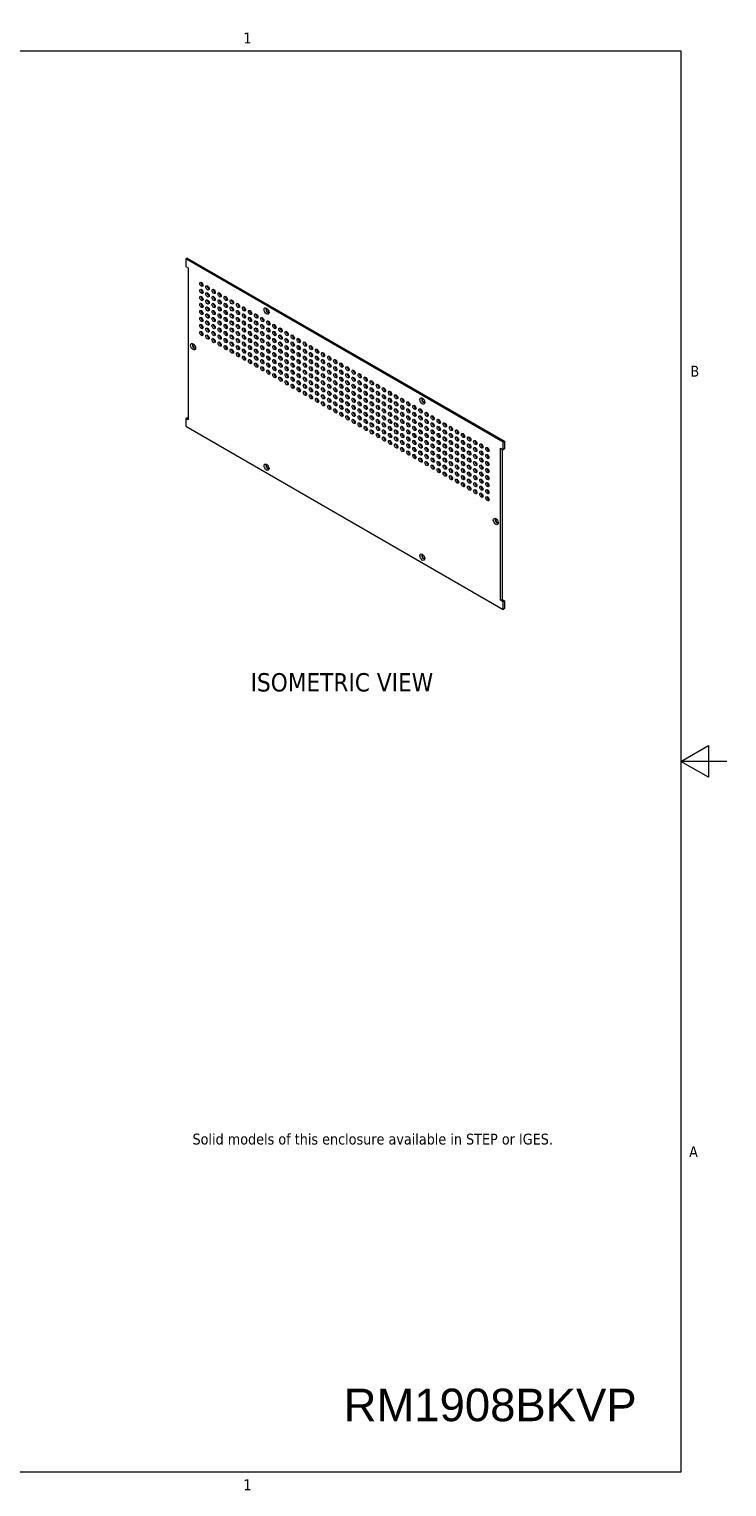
# Model space of a CAD drawing. Header units: millimetres. Extents: x 11 to 920, y 11 to 709.
# Tile 2 of 2: x 599 to 920, y 25 to 697. Entities that reach past the tile are written whole.
import ezdxf

# ---------------------------------------------------------------- set-up
doc = ezdxf.new("R2010")
doc.units = ezdxf.units.MM
doc.header["$LTSCALE"] = 3.333333
for name, color, linetype, lineweight in [('Sketch Geometry (ANSI)', 7, 'Continuous', 9), ('Symbol (ANSI)', 7, 'Continuous', 9), ('Visible (ANSI)', 7, 'Continuous', 18)]:
    doc.layers.add(name, color=color, linetype=linetype, lineweight=lineweight)
doc.styles.add('Label Text (ANSI)', font='tahoma.ttf')
doc.styles.add('Note Text (ANSI)', font='tahoma.ttf')

# ---------------------------------------------------------------- blocks, each defined once
blk = doc.blocks.new('Borders Default Border')
at = {"layer": 'Sketch Geometry (ANSI)', "flags": 128}
for points in [[(9.65, 9.65), (9.65, 206.25), (269.75, 206.25), (269.75, 9.65), (9.65, 9.65)], [(276.1, 107.95), (269.75, 107.95), (273.56, 110.15), (273.56, 105.75), (269.75, 107.95)]]:
    blk.add_lwpolyline(points, dxfattribs=at)
at = {"layer": 'Sketch Geometry (ANSI)', "char_height": 1.5, "attachment_point": 7, "style": 'Note Text (ANSI)'}
for s, insert in [('1', (209.21, 207.26)), ('B', (271.06, 161.17)), ('A', (270.88, 53.22)), ('1', (209.21, 7.14))]:
    blk.add_mtext(s, dxfattribs=dict(at, insert=insert))

msp = doc.modelspace()

# ---------------------------------------------------------------- linework, layer by layer
at = {"layer": 'Visible (ANSI)'}
for p, q in [((671.477, 591.917), (670.841, 591.55)), ((817.141, 507.083), (670.841, 591.55)), ((670.841, 591.55), (670.841, 588.019)), ((671.477, 591.917), (817.778, 507.451)), ((670.841, 588.019), (671.963, 587.371)), ((671.963, 587.371), (671.963, 517.274)), ((671.477, 518.29), (670.841, 517.922)), ((670.841, 517.922), (670.841, 514.391)), ((671.963, 517.274), (670.841, 517.922)), ((671.477, 518.29), (671.963, 518.009)), ((670.841, 514.391), (817.141, 429.925)), ((816.019, 434.104), (816.019, 504.2)), ((816.019, 504.2), (817.141, 503.552)), ((817.778, 507.451), (817.141, 507.083)), ((817.141, 503.552), (817.141, 507.083)), ((817.778, 507.451), (817.778, 503.92)), ((816.655, 503.833), (816.655, 434.471)), ((817.778, 503.92), (817.141, 503.552)), ((816.655, 434.471), (816.019, 434.104)), ((817.141, 433.456), (816.019, 434.104)), ((816.655, 434.471), (817.778, 433.823)), ((817.778, 433.823), (817.141, 433.456)), ((817.141, 429.925), (817.141, 433.456)), ((817.778, 430.292), (817.141, 429.925)), ((817.778, 433.823), (817.778, 430.292))]:
    msp.add_line(p, q, dxfattribs=at)
for centre, major_axis in [((678.042, 579.771), (-0.54, 0.935)), ((680.849, 578.15), (-0.54, 0.935)), ((678.042, 576.53), (-0.54, 0.935)), ((678.042, 573.29), (-0.54, 0.935)), ((680.849, 574.91), (-0.54, 0.935)), ((680.849, 571.67), (-0.54, 0.935)), ((683.655, 576.53), (-0.54, 0.935)), ((683.655, 573.29), (-0.54, 0.935)), ((686.461, 574.91), (-0.54, 0.935)), ((686.461, 571.67), (-0.54, 0.935)), ((689.268, 573.29), (-0.54, 0.935)), ((692.074, 571.67), (-0.54, 0.935)), ((678.042, 570.049), (-0.54, 0.935)), ((678.042, 566.809), (-0.54, 0.935)), ((678.042, 563.568), (-0.54, 0.935)), ((680.849, 568.429), (-0.54, 0.935)), ((680.849, 565.189), (-0.54, 0.935)), ((683.655, 570.049), (-0.54, 0.935)), ((683.655, 566.809), (-0.54, 0.935)), ((683.655, 563.568), (-0.54, 0.935)), ((686.461, 568.429), (-0.54, 0.935)), ((686.461, 565.189), (-0.54, 0.935)), ((689.268, 570.049), (-0.54, 0.935)), ((689.268, 566.809), (-0.54, 0.935)), ((689.268, 563.568), (-0.54, 0.935)), ((692.074, 568.429), (-0.54, 0.935)), ((692.074, 565.189), (-0.54, 0.935)), ((694.88, 570.049), (-0.54, 0.935)), ((694.88, 566.809), (-0.54, 0.935)), ((694.88, 563.568), (-0.54, 0.935)), ((697.687, 568.429), (-0.54, 0.935)), ((697.687, 565.189), (-0.54, 0.935)), ((700.493, 566.809), (-0.54, 0.935)), ((700.493, 563.568), (-0.54, 0.935)), ((703.299, 565.189), (-0.54, 0.935)), ((706.106, 563.568), (-0.54, 0.935)), ((708.07, 567.484), (-0.812, 1.407)), ((678.042, 560.328), (-0.54, 0.935)), ((678.042, 557.087), (-0.54, 0.935)), ((680.849, 561.948), (-0.54, 0.935)), ((680.849, 558.708), (-0.54, 0.935)), ((683.655, 560.328), (-0.54, 0.935)), ((683.655, 557.087), (-0.54, 0.935)), ((686.461, 561.948), (-0.54, 0.935)), ((686.461, 558.708), (-0.54, 0.935)), ((689.268, 560.328), (-0.54, 0.935)), ((689.268, 557.087), (-0.54, 0.935)), ((692.074, 561.948), (-0.54, 0.935)), ((692.074, 558.708), (-0.54, 0.935)), ((694.88, 560.328), (-0.54, 0.935)), ((694.88, 557.087), (-0.54, 0.935)), ((697.687, 561.948), (-0.54, 0.935)), ((697.687, 558.708), (-0.54, 0.935)), ((700.493, 560.328), (-0.54, 0.935)), ((700.493, 557.087), (-0.54, 0.935)), ((703.299, 561.948), (-0.54, 0.935)), ((703.299, 558.708), (-0.54, 0.935)), ((706.106, 560.328), (-0.54, 0.935)), ((706.106, 557.087), (-0.54, 0.935)), ((708.912, 561.948), (-0.54, 0.935)), ((708.912, 558.708), (-0.54, 0.935)), ((711.718, 560.328), (-0.54, 0.935)), ((711.718, 557.087), (-0.54, 0.935)), ((714.525, 558.708), (-0.54, 0.935)), ((717.331, 557.087), (-0.54, 0.935)), ((674.191, 551.037), (-0.812, 1.407)), ((680.849, 555.467), (-0.54, 0.935)), ((683.655, 553.847), (-0.54, 0.935)), ((686.461, 555.467), (-0.54, 0.935)), ((686.461, 552.227), (-0.54, 0.935)), ((689.268, 553.847), (-0.54, 0.935)), ((689.268, 550.606), (-0.54, 0.935)), ((692.074, 555.467), (-0.54, 0.935)), ((692.074, 552.227), (-0.54, 0.935)), ((694.88, 553.847), (-0.54, 0.935)), ((694.88, 550.606), (-0.54, 0.935)), ((697.687, 555.467), (-0.54, 0.935)), ((697.687, 552.227), (-0.54, 0.935)), ((700.493, 553.847), (-0.54, 0.935)), ((700.493, 550.606), (-0.54, 0.935)), ((703.299, 555.467), (-0.54, 0.935)), ((703.299, 552.227), (-0.54, 0.935)), ((706.106, 553.847), (-0.54, 0.935)), ((706.106, 550.606), (-0.54, 0.935)), ((708.912, 555.467), (-0.54, 0.935)), ((708.912, 552.227), (-0.54, 0.935)), ((711.718, 553.847), (-0.54, 0.935)), ((711.718, 550.606), (-0.54, 0.935)), ((714.525, 555.467), (-0.54, 0.935)), ((714.525, 552.227), (-0.54, 0.935)), ((717.331, 553.847), (-0.54, 0.935)), ((717.331, 550.606), (-0.54, 0.935)), ((720.137, 555.467), (-0.54, 0.935)), ((720.137, 552.227), (-0.54, 0.935)), ((722.944, 553.847), (-0.54, 0.935)), ((722.944, 550.606), (-0.54, 0.935)), ((725.75, 552.227), (-0.54, 0.935)), ((728.556, 550.606), (-0.54, 0.935)), ((692.074, 548.986), (-0.54, 0.935)), ((694.88, 547.366), (-0.54, 0.935)), ((697.687, 548.986), (-0.54, 0.935)), ((697.687, 545.746), (-0.54, 0.935)), ((700.493, 547.366), (-0.54, 0.935)), ((700.493, 544.126), (-0.54, 0.935)), ((703.299, 548.986), (-0.54, 0.935)), ((703.299, 545.746), (-0.54, 0.935)), ((706.106, 547.366), (-0.54, 0.935)), ((706.106, 544.126), (-0.54, 0.935)), ((708.912, 548.986), (-0.54, 0.935)), ((708.912, 545.746), (-0.54, 0.935)), ((711.718, 547.366), (-0.54, 0.935)), ((711.718, 544.126), (-0.54, 0.935)), ((714.525, 548.986), (-0.54, 0.935)), ((714.525, 545.746), (-0.54, 0.935)), ((717.331, 547.366), (-0.54, 0.935)), ((717.331, 544.126), (-0.54, 0.935)), ((720.137, 548.986), (-0.54, 0.935)), ((720.137, 545.746), (-0.54, 0.935)), ((722.944, 547.366), (-0.54, 0.935)), ((722.944, 544.126), (-0.54, 0.935)), ((725.75, 548.986), (-0.54, 0.935)), ((725.75, 545.746), (-0.54, 0.935)), ((728.556, 547.366), (-0.54, 0.935)), ((728.556, 544.126), (-0.54, 0.935)), ((731.363, 548.986), (-0.54, 0.935)), ((731.363, 545.746), (-0.54, 0.935)), ((734.169, 547.366), (-0.54, 0.935)), ((734.169, 544.126), (-0.54, 0.935)), ((736.975, 545.746), (-0.54, 0.935)), ((739.781, 544.126), (-0.54, 0.935)), ((703.299, 542.505), (-0.54, 0.935)), ((706.106, 540.885), (-0.54, 0.935)), ((708.912, 542.505), (-0.54, 0.935)), ((708.912, 539.265), (-0.54, 0.935)), ((711.718, 540.885), (-0.54, 0.935)), ((711.718, 537.645), (-0.54, 0.935)), ((714.525, 542.505), (-0.54, 0.935)), ((714.525, 539.265), (-0.54, 0.935)), ((717.331, 540.885), (-0.54, 0.935)), ((717.331, 537.645), (-0.54, 0.935)), ((720.137, 542.505), (-0.54, 0.935)), ((720.137, 539.265), (-0.54, 0.935)), ((722.944, 540.885), (-0.54, 0.935)), ((722.944, 537.645), (-0.54, 0.935)), ((725.75, 542.505), (-0.54, 0.935)), ((725.75, 539.265), (-0.54, 0.935)), ((728.556, 540.885), (-0.54, 0.935)), ((728.556, 537.645), (-0.54, 0.935)), ((731.363, 542.505), (-0.54, 0.935)), ((731.363, 539.265), (-0.54, 0.935)), ((734.169, 540.885), (-0.54, 0.935)), ((734.169, 537.645), (-0.54, 0.935)), ((736.975, 542.505), (-0.54, 0.935)), ((736.975, 539.265), (-0.54, 0.935)), ((739.781, 540.885), (-0.54, 0.935)), ((739.781, 537.645), (-0.54, 0.935)), ((742.588, 542.505), (-0.54, 0.935)), ((742.588, 539.265), (-0.54, 0.935)), ((745.394, 540.885), (-0.54, 0.935)), ((745.394, 537.645), (-0.54, 0.935)), ((748.2, 539.265), (-0.54, 0.935)), ((751.007, 537.645), (-0.54, 0.935)), ((714.525, 536.024), (-0.54, 0.935)), ((717.331, 534.404), (-0.54, 0.935)), ((720.137, 536.024), (-0.54, 0.935)), ((720.137, 532.784), (-0.54, 0.935)), ((722.944, 534.404), (-0.54, 0.935)), ((722.944, 531.164), (-0.54, 0.935)), ((725.75, 536.024), (-0.54, 0.935)), ((725.75, 532.784), (-0.54, 0.935)), ((728.556, 534.404), (-0.54, 0.935)), ((728.556, 531.164), (-0.54, 0.935)), ((731.363, 536.024), (-0.54, 0.935)), ((731.363, 532.784), (-0.54, 0.935)), ((734.169, 534.404), (-0.54, 0.935)), ((734.169, 531.164), (-0.54, 0.935)), ((736.975, 536.024), (-0.54, 0.935)), ((736.975, 532.784), (-0.54, 0.935)), ((739.781, 534.404), (-0.54, 0.935)), ((739.781, 531.164), (-0.54, 0.935)), ((742.588, 536.024), (-0.54, 0.935)), ((742.588, 532.784), (-0.54, 0.935)), ((745.394, 534.404), (-0.54, 0.935)), ((745.394, 531.164), (-0.54, 0.935)), ((748.2, 536.024), (-0.54, 0.935)), ((748.2, 532.784), (-0.54, 0.935)), ((751.007, 534.404), (-0.54, 0.935)), ((751.007, 531.164), (-0.54, 0.935)), ((753.813, 536.024), (-0.54, 0.935)), ((753.813, 532.784), (-0.54, 0.935)), ((756.619, 534.404), (-0.54, 0.935)), ((756.619, 531.164), (-0.54, 0.935)), ((759.426, 532.784), (-0.54, 0.935)), ((762.232, 531.164), (-0.54, 0.935)), ((725.75, 529.543), (-0.54, 0.935)), ((728.556, 527.923), (-0.54, 0.935)), ((731.363, 529.543), (-0.54, 0.935)), ((731.363, 526.303), (-0.54, 0.935)), ((734.169, 527.923), (-0.54, 0.935)), ((734.169, 524.683), (-0.54, 0.935)), ((736.975, 529.543), (-0.54, 0.935)), ((736.975, 526.303), (-0.54, 0.935)), ((739.781, 527.923), (-0.54, 0.935)), ((739.781, 524.683), (-0.54, 0.935)), ((742.588, 529.543), (-0.54, 0.935)), ((742.588, 526.303), (-0.54, 0.935)), ((745.394, 527.923), (-0.54, 0.935)), ((745.394, 524.683), (-0.54, 0.935)), ((748.2, 529.543), (-0.54, 0.935)), ((748.2, 526.303), (-0.54, 0.935)), ((751.007, 527.923), (-0.54, 0.935)), ((751.007, 524.683), (-0.54, 0.935)), ((753.813, 529.543), (-0.54, 0.935)), ((753.813, 526.303), (-0.54, 0.935)), ((756.619, 527.923), (-0.54, 0.935)), ((756.619, 524.683), (-0.54, 0.935)), ((759.426, 529.543), (-0.54, 0.935)), ((759.426, 526.303), (-0.54, 0.935)), ((762.232, 527.923), (-0.54, 0.935)), ((762.232, 524.683), (-0.54, 0.935)), ((765.038, 529.543), (-0.54, 0.935)), ((765.038, 526.303), (-0.54, 0.935)), ((767.845, 527.923), (-0.54, 0.935)), ((767.845, 524.683), (-0.54, 0.935)), ((770.651, 526.303), (-0.54, 0.935)), ((773.457, 524.683), (-0.54, 0.935)), ((779.912, 526.006), (-0.812, 1.407)), ((736.975, 523.062), (-0.54, 0.935)), ((739.781, 521.442), (-0.54, 0.935)), ((742.588, 523.062), (-0.54, 0.935)), ((742.588, 519.822), (-0.54, 0.935)), ((745.394, 521.442), (-0.54, 0.935)), ((745.394, 518.202), (-0.54, 0.935)), ((748.2, 523.062), (-0.54, 0.935)), ((748.2, 519.822), (-0.54, 0.935)), ((748.2, 516.582), (-0.54, 0.935)), ((751.007, 521.442), (-0.54, 0.935)), ((751.007, 518.202), (-0.54, 0.935)), ((753.813, 523.062), (-0.54, 0.935)), ((753.813, 519.822), (-0.54, 0.935)), ((753.813, 516.582), (-0.54, 0.935)), ((756.619, 521.442), (-0.54, 0.935)), ((756.619, 518.202), (-0.54, 0.935)), ((759.426, 523.062), (-0.54, 0.935)), ((759.426, 519.822), (-0.54, 0.935)), ((759.426, 516.582), (-0.54, 0.935)), ((762.232, 521.442), (-0.54, 0.935)), ((762.232, 518.202), (-0.54, 0.935)), ((765.038, 523.062), (-0.54, 0.935)), ((765.038, 519.822), (-0.54, 0.935)), ((765.038, 516.582), (-0.54, 0.935)), ((767.845, 521.442), (-0.54, 0.935)), ((767.845, 518.202), (-0.54, 0.935)), ((770.651, 523.062), (-0.54, 0.935)), ((770.651, 519.822), (-0.54, 0.935)), ((770.651, 516.582), (-0.54, 0.935)), ((773.457, 521.442), (-0.54, 0.935)), ((773.457, 518.202), (-0.54, 0.935)), ((776.264, 523.062), (-0.54, 0.935)), ((776.264, 519.822), (-0.54, 0.935)), ((776.264, 516.582), (-0.54, 0.935)), ((779.07, 521.442), (-0.54, 0.935)), ((779.07, 518.202), (-0.54, 0.935)), ((781.876, 519.822), (-0.54, 0.935)), ((781.876, 516.582), (-0.54, 0.935)), ((784.683, 518.202), (-0.54, 0.935)), ((787.489, 516.582), (-0.54, 0.935)), ((751.007, 514.961), (-0.54, 0.935)), ((753.813, 513.341), (-0.54, 0.935)), ((756.619, 514.961), (-0.54, 0.935)), ((756.619, 511.721), (-0.54, 0.935)), ((759.426, 513.341), (-0.54, 0.935)), ((759.426, 510.101), (-0.54, 0.935)), ((762.232, 514.961), (-0.54, 0.935)), ((762.232, 511.721), (-0.54, 0.935)), ((765.038, 513.341), (-0.54, 0.935)), ((765.038, 510.101), (-0.54, 0.935)), ((767.845, 514.961), (-0.54, 0.935)), ((767.845, 511.721), (-0.54, 0.935)), ((770.651, 513.341), (-0.54, 0.935)), ((770.651, 510.101), (-0.54, 0.935)), ((773.457, 514.961), (-0.54, 0.935)), ((773.457, 511.721), (-0.54, 0.935)), ((776.264, 513.341), (-0.54, 0.935)), ((776.264, 510.101), (-0.54, 0.935)), ((779.07, 514.961), (-0.54, 0.935)), ((779.07, 511.721), (-0.54, 0.935)), ((781.876, 513.341), (-0.54, 0.935)), ((781.876, 510.101), (-0.54, 0.935)), ((784.683, 514.961), (-0.54, 0.935)), ((784.683, 511.721), (-0.54, 0.935)), ((787.489, 513.341), (-0.54, 0.935)), ((787.489, 510.101), (-0.54, 0.935)), ((790.295, 514.961), (-0.54, 0.935)), ((790.295, 511.721), (-0.54, 0.935)), ((793.102, 513.341), (-0.54, 0.935)), ((793.102, 510.101), (-0.54, 0.935)), ((795.908, 511.721), (-0.54, 0.935)), ((798.714, 510.101), (-0.54, 0.935)), ((762.232, 508.48), (-0.54, 0.935)), ((765.038, 506.86), (-0.54, 0.935)), ((767.845, 508.48), (-0.54, 0.935)), ((767.845, 505.24), (-0.54, 0.935)), ((770.651, 506.86), (-0.54, 0.935)), ((770.651, 503.62), (-0.54, 0.935)), ((773.457, 508.48), (-0.54, 0.935)), ((773.457, 505.24), (-0.54, 0.935)), ((776.264, 506.86), (-0.54, 0.935)), ((776.264, 503.62), (-0.54, 0.935)), ((779.07, 508.48), (-0.54, 0.935)), ((779.07, 505.24), (-0.54, 0.935)), ((781.876, 506.86), (-0.54, 0.935)), ((781.876, 503.62), (-0.54, 0.935)), ((784.683, 508.48), (-0.54, 0.935)), ((784.683, 505.24), (-0.54, 0.935)), ((787.489, 506.86), (-0.54, 0.935)), ((787.489, 503.62), (-0.54, 0.935)), ((790.295, 508.48), (-0.54, 0.935)), ((790.295, 505.24), (-0.54, 0.935)), ((793.102, 506.86), (-0.54, 0.935)), ((793.102, 503.62), (-0.54, 0.935)), ((795.908, 508.48), (-0.54, 0.935)), ((795.908, 505.24), (-0.54, 0.935)), ((798.714, 506.86), (-0.54, 0.935)), ((798.714, 503.62), (-0.54, 0.935)), ((801.521, 508.48), (-0.54, 0.935)), ((801.521, 505.24), (-0.54, 0.935)), ((804.327, 506.86), (-0.54, 0.935)), ((804.327, 503.62), (-0.54, 0.935)), ((807.133, 505.24), (-0.54, 0.935)), ((809.94, 503.62), (-0.54, 0.935)), ((773.457, 501.999), (-0.54, 0.935)), ((776.264, 500.379), (-0.54, 0.935)), ((779.07, 501.999), (-0.54, 0.935)), ((779.07, 498.759), (-0.54, 0.935)), ((781.876, 500.379), (-0.54, 0.935)), ((781.876, 497.139), (-0.54, 0.935)), ((784.683, 501.999), (-0.54, 0.935)), ((784.683, 498.759), (-0.54, 0.935)), ((787.489, 500.379), (-0.54, 0.935)), ((787.489, 497.139), (-0.54, 0.935)), ((790.295, 501.999), (-0.54, 0.935)), ((790.295, 498.759), (-0.54, 0.935)), ((793.102, 500.379), (-0.54, 0.935)), ((793.102, 497.139), (-0.54, 0.935)), ((795.908, 501.999), (-0.54, 0.935)), ((795.908, 498.759), (-0.54, 0.935)), ((798.714, 500.379), (-0.54, 0.935)), ((798.714, 497.139), (-0.54, 0.935)), ((801.521, 501.999), (-0.54, 0.935)), ((801.521, 498.759), (-0.54, 0.935)), ((804.327, 500.379), (-0.54, 0.935)), ((804.327, 497.139), (-0.54, 0.935)), ((807.133, 501.999), (-0.54, 0.935)), ((807.133, 498.759), (-0.54, 0.935)), ((809.94, 500.379), (-0.54, 0.935)), ((809.94, 497.139), (-0.54, 0.935)), ((708.07, 495.469), (-0.812, 1.407)), ((784.683, 495.518), (-0.54, 0.935)), ((787.489, 493.898), (-0.54, 0.935)), ((790.295, 495.518), (-0.54, 0.935)), ((790.295, 492.278), (-0.54, 0.935)), ((793.102, 493.898), (-0.54, 0.935)), ((793.102, 490.658), (-0.54, 0.935)), ((795.908, 495.518), (-0.54, 0.935)), ((795.908, 492.278), (-0.54, 0.935)), ((798.714, 493.898), (-0.54, 0.935)), ((798.714, 490.658), (-0.54, 0.935)), ((801.521, 495.518), (-0.54, 0.935)), ((801.521, 492.278), (-0.54, 0.935)), ((804.327, 493.898), (-0.54, 0.935)), ((804.327, 490.658), (-0.54, 0.935)), ((807.133, 495.518), (-0.54, 0.935)), ((807.133, 492.278), (-0.54, 0.935)), ((809.94, 493.898), (-0.54, 0.935)), ((809.94, 490.658), (-0.54, 0.935)), ((795.908, 489.038), (-0.54, 0.935)), ((798.714, 487.417), (-0.54, 0.935)), ((801.521, 489.038), (-0.54, 0.935)), ((801.521, 485.797), (-0.54, 0.935)), ((804.327, 487.417), (-0.54, 0.935)), ((804.327, 484.177), (-0.54, 0.935)), ((807.133, 489.038), (-0.54, 0.935)), ((807.133, 485.797), (-0.54, 0.935)), ((809.94, 487.417), (-0.54, 0.935)), ((809.94, 484.177), (-0.54, 0.935)), ((807.133, 482.557), (-0.54, 0.935)), ((809.94, 480.936), (-0.54, 0.935)), ((813.791, 470.438), (-0.812, 1.407)), ((779.912, 453.991), (-0.812, 1.407))]:
    msp.add_ellipse(centre, major_axis=major_axis, ratio=0.5773503, dxfattribs=at)
for centre, major_axis, start_param, end_param in [((678.679, 580.138), (0.54, -0.935), 3.7717299, 5.6530481), ((681.485, 578.518), (0.54, -0.935), 3.7717299, 5.6530481), ((678.679, 576.898), (0.54, -0.935), 3.7717299, 5.6530481), ((678.679, 573.657), (0.54, -0.935), 3.7717299, 5.6530481), ((681.485, 575.277), (0.54, -0.935), 3.7717299, 5.6530481), ((681.485, 572.037), (0.54, -0.935), 3.7717299, 5.6530481), ((684.291, 576.898), (0.54, -0.935), 3.7717299, 5.6530481), ((684.291, 573.657), (0.54, -0.935), 3.7717299, 5.6530481), ((687.098, 575.277), (0.54, -0.935), 3.7717299, 5.6530481), ((687.098, 572.037), (0.54, -0.935), 3.7717299, 5.6530481), ((689.904, 573.657), (0.54, -0.935), 3.7717299, 5.6530481), ((692.71, 572.037), (0.54, -0.935), 3.7717299, 5.6530481), ((678.679, 570.417), (0.54, -0.935), 3.7717299, 5.6530481), ((678.679, 567.176), (0.54, -0.935), 3.7717299, 5.6530481), ((681.485, 568.796), (0.54, -0.935), 3.7717299, 5.6530481), ((681.485, 565.556), (0.54, -0.935), 3.7717299, 5.6530481), ((684.291, 570.417), (0.54, -0.935), 3.7717299, 5.6530481), ((684.291, 567.176), (0.54, -0.935), 3.7717299, 5.6530481), ((687.098, 568.796), (0.54, -0.935), 3.7717299, 5.6530481), ((687.098, 565.556), (0.54, -0.935), 3.7717299, 5.6530481), ((689.904, 570.417), (0.54, -0.935), 3.7717299, 5.6530481), ((689.904, 567.176), (0.54, -0.935), 3.7717299, 5.6530481), ((692.71, 568.796), (0.54, -0.935), 3.7717299, 5.6530481), ((692.71, 565.556), (0.54, -0.935), 3.7717299, 5.6530481), ((695.517, 570.417), (0.54, -0.935), 3.7717299, 5.6530481), ((695.517, 567.176), (0.54, -0.935), 3.7717299, 5.6530481), ((698.323, 568.796), (0.54, -0.935), 3.7717299, 5.6530481), ((698.323, 565.556), (0.54, -0.935), 3.7717299, 5.6530481), ((701.129, 567.176), (0.54, -0.935), 3.7717299, 5.6530481), ((703.936, 565.556), (0.54, -0.935), 3.7717299, 5.6530481), ((708.517, 567.742), (-0.538, 0.931), 5.9194724, 9.7884909), ((708.706, 567.851), (-0.537, 0.931), 0.1767399, 2.9648528), ((678.679, 563.936), (0.54, -0.935), 3.7717299, 5.6530481), ((678.679, 560.695), (0.54, -0.935), 3.7717299, 5.6530481), ((678.679, 557.455), (0.54, -0.935), 3.7717299, 5.6530481), ((681.485, 562.316), (0.54, -0.935), 3.7717299, 5.6530481), ((681.485, 559.075), (0.54, -0.935), 3.7717299, 5.6530481), ((684.291, 563.936), (0.54, -0.935), 3.7717299, 5.6530481), ((684.291, 560.695), (0.54, -0.935), 3.7717299, 5.6530481), ((684.291, 557.455), (0.54, -0.935), 3.7717299, 5.6530481), ((687.098, 562.316), (0.54, -0.935), 3.7717299, 5.6530481), ((687.098, 559.075), (0.54, -0.935), 3.7717299, 5.6530481), ((689.904, 563.936), (0.54, -0.935), 3.7717299, 5.6530481), ((689.904, 560.695), (0.54, -0.935), 3.7717299, 5.6530481), ((689.904, 557.455), (0.54, -0.935), 3.7717299, 5.6530481), ((692.71, 562.316), (0.54, -0.935), 3.7717299, 5.6530481), ((692.71, 559.075), (0.54, -0.935), 3.7717299, 5.6530481), ((695.517, 563.936), (0.54, -0.935), 3.7717299, 5.6530481), ((695.517, 560.695), (0.54, -0.935), 3.7717299, 5.6530481), ((695.517, 557.455), (0.54, -0.935), 3.7717299, 5.6530481), ((698.323, 562.316), (0.54, -0.935), 3.7717299, 5.6530481), ((698.323, 559.075), (0.54, -0.935), 3.7717299, 5.6530481), ((701.129, 563.936), (0.54, -0.935), 3.7717299, 5.6530481), ((701.129, 560.695), (0.54, -0.935), 3.7717299, 5.6530481), ((701.129, 557.455), (0.54, -0.935), 3.7717299, 5.6530481), ((703.936, 562.316), (0.54, -0.935), 3.7717299, 5.6530481), ((703.936, 559.075), (0.54, -0.935), 3.7717299, 5.6530481), ((706.742, 563.936), (0.54, -0.935), 3.7717299, 5.6530481), ((706.742, 560.695), (0.54, -0.935), 3.7717299, 5.6530481), ((706.742, 557.455), (0.54, -0.935), 3.7717299, 5.6530481), ((709.548, 562.316), (0.54, -0.935), 3.7717299, 5.6530481), ((709.548, 559.075), (0.54, -0.935), 3.7717299, 5.6530481), ((712.355, 560.695), (0.54, -0.935), 3.7717299, 5.6530481), ((712.355, 557.455), (0.54, -0.935), 3.7717299, 5.6530481), ((715.161, 559.075), (0.54, -0.935), 3.7717299, 5.6530481), ((717.967, 557.455), (0.54, -0.935), 3.7717299, 5.6530481), ((674.638, 551.295), (-0.538, 0.931), 5.9194724, 9.7884909), ((674.827, 551.404), (-0.537, 0.931), 0.1767399, 2.9648528), ((681.485, 555.835), (0.54, -0.935), 3.7717299, 5.6530481), ((684.291, 554.214), (0.54, -0.935), 3.7717299, 5.6530481), ((687.098, 555.835), (0.54, -0.935), 3.7717299, 5.6530481), ((687.098, 552.594), (0.54, -0.935), 3.7717299, 5.6530481), ((689.904, 554.214), (0.54, -0.935), 3.7717299, 5.6530481), ((689.904, 550.974), (0.54, -0.935), 3.7717299, 5.6530481), ((692.71, 555.835), (0.54, -0.935), 3.7717299, 5.6530481), ((692.71, 552.594), (0.54, -0.935), 3.7717299, 5.6530481), ((695.517, 554.214), (0.54, -0.935), 3.7717299, 5.6530481), ((695.517, 550.974), (0.54, -0.935), 3.7717299, 5.6530481), ((698.323, 555.835), (0.54, -0.935), 3.7717299, 5.6530481), ((698.323, 552.594), (0.54, -0.935), 3.7717299, 5.6530481), ((701.129, 554.214), (0.54, -0.935), 3.7717299, 5.6530481), ((701.129, 550.974), (0.54, -0.935), 3.7717299, 5.6530481), ((703.936, 555.835), (0.54, -0.935), 3.7717299, 5.6530481), ((703.936, 552.594), (0.54, -0.935), 3.7717299, 5.6530481), ((706.742, 554.214), (0.54, -0.935), 3.7717299, 5.6530481), ((706.742, 550.974), (0.54, -0.935), 3.7717299, 5.6530481), ((709.548, 555.835), (0.54, -0.935), 3.7717299, 5.6530481), ((709.548, 552.594), (0.54, -0.935), 3.7717299, 5.6530481), ((712.355, 554.214), (0.54, -0.935), 3.7717299, 5.6530481), ((712.355, 550.974), (0.54, -0.935), 3.7717299, 5.6530481), ((715.161, 555.835), (0.54, -0.935), 3.7717299, 5.6530481), ((715.161, 552.594), (0.54, -0.935), 3.7717299, 5.6530481), ((717.967, 554.214), (0.54, -0.935), 3.7717299, 5.6530481), ((717.967, 550.974), (0.54, -0.935), 3.7717299, 5.6530481), ((720.774, 555.835), (0.54, -0.935), 3.7717299, 5.6530481), ((720.774, 552.594), (0.54, -0.935), 3.7717299, 5.6530481), ((723.58, 554.214), (0.54, -0.935), 3.7717299, 5.6530481), ((723.58, 550.974), (0.54, -0.935), 3.7717299, 5.6530481), ((726.386, 552.594), (0.54, -0.935), 3.7717299, 5.6530481), ((729.193, 550.974), (0.54, -0.935), 3.7717299, 5.6530481), ((692.71, 549.354), (0.54, -0.935), 3.7717299, 5.6530481), ((695.517, 547.733), (0.54, -0.935), 3.7717299, 5.6530481), ((698.323, 549.354), (0.54, -0.935), 3.7717299, 5.6530481), ((698.323, 546.113), (0.54, -0.935), 3.7717299, 5.6530481), ((701.129, 547.733), (0.54, -0.935), 3.7717299, 5.6530481), ((701.129, 544.493), (0.54, -0.935), 3.7717299, 5.6530481), ((703.936, 549.354), (0.54, -0.935), 3.7717299, 5.6530481), ((703.936, 546.113), (0.54, -0.935), 3.7717299, 5.6530481), ((706.742, 547.733), (0.54, -0.935), 3.7717299, 5.6530481), ((706.742, 544.493), (0.54, -0.935), 3.7717299, 5.6530481), ((709.548, 549.354), (0.54, -0.935), 3.7717299, 5.6530481), ((709.548, 546.113), (0.54, -0.935), 3.7717299, 5.6530481), ((712.355, 547.733), (0.54, -0.935), 3.7717299, 5.6530481), ((712.355, 544.493), (0.54, -0.935), 3.7717299, 5.6530481), ((715.161, 549.354), (0.54, -0.935), 3.7717299, 5.6530481), ((715.161, 546.113), (0.54, -0.935), 3.7717299, 5.6530481), ((717.967, 547.733), (0.54, -0.935), 3.7717299, 5.6530481), ((717.967, 544.493), (0.54, -0.935), 3.7717299, 5.6530481), ((720.774, 549.354), (0.54, -0.935), 3.7717299, 5.6530481), ((720.774, 546.113), (0.54, -0.935), 3.7717299, 5.6530481), ((723.58, 547.733), (0.54, -0.935), 3.7717299, 5.6530481), ((723.58, 544.493), (0.54, -0.935), 3.7717299, 5.6530481), ((726.386, 549.354), (0.54, -0.935), 3.7717299, 5.6530481), ((726.386, 546.113), (0.54, -0.935), 3.7717299, 5.6530481), ((729.193, 547.733), (0.54, -0.935), 3.7717299, 5.6530481), ((729.193, 544.493), (0.54, -0.935), 3.7717299, 5.6530481), ((731.999, 549.354), (0.54, -0.935), 3.7717299, 5.6530481), ((731.999, 546.113), (0.54, -0.935), 3.7717299, 5.6530481), ((734.805, 547.733), (0.54, -0.935), 3.7717299, 5.6530481), ((734.805, 544.493), (0.54, -0.935), 3.7717299, 5.6530481), ((737.612, 546.113), (0.54, -0.935), 3.7717299, 5.6530481), ((740.418, 544.493), (0.54, -0.935), 3.7717299, 5.6530481), ((703.936, 542.873), (0.54, -0.935), 3.7717299, 5.6530481), ((706.742, 541.252), (0.54, -0.935), 3.7717299, 5.6530481), ((709.548, 542.873), (0.54, -0.935), 3.7717299, 5.6530481), ((709.548, 539.632), (0.54, -0.935), 3.7717299, 5.6530481), ((712.355, 541.252), (0.54, -0.935), 3.7717299, 5.6530481), ((712.355, 538.012), (0.54, -0.935), 3.7717299, 5.6530481), ((715.161, 542.873), (0.54, -0.935), 3.7717299, 5.6530481), ((715.161, 539.632), (0.54, -0.935), 3.7717299, 5.6530481), ((717.967, 541.252), (0.54, -0.935), 3.7717299, 5.6530481), ((717.967, 538.012), (0.54, -0.935), 3.7717299, 5.6530481), ((720.774, 542.873), (0.54, -0.935), 3.7717299, 5.6530481), ((720.774, 539.632), (0.54, -0.935), 3.7717299, 5.6530481), ((723.58, 541.252), (0.54, -0.935), 3.7717299, 5.6530481), ((723.58, 538.012), (0.54, -0.935), 3.7717299, 5.6530481), ((726.386, 542.873), (0.54, -0.935), 3.7717299, 5.6530481), ((726.386, 539.632), (0.54, -0.935), 3.7717299, 5.6530481), ((729.193, 541.252), (0.54, -0.935), 3.7717299, 5.6530481), ((729.193, 538.012), (0.54, -0.935), 3.7717299, 5.6530481), ((731.999, 542.873), (0.54, -0.935), 3.7717299, 5.6530481), ((731.999, 539.632), (0.54, -0.935), 3.7717299, 5.6530481), ((734.805, 541.252), (0.54, -0.935), 3.7717299, 5.6530481), ((734.805, 538.012), (0.54, -0.935), 3.7717299, 5.6530481), ((737.612, 542.873), (0.54, -0.935), 3.7717299, 5.6530481), ((737.612, 539.632), (0.54, -0.935), 3.7717299, 5.6530481), ((740.418, 541.252), (0.54, -0.935), 3.7717299, 5.6530481), ((740.418, 538.012), (0.54, -0.935), 3.7717299, 5.6530481), ((743.224, 542.873), (0.54, -0.935), 3.7717299, 5.6530481), ((743.224, 539.632), (0.54, -0.935), 3.7717299, 5.6530481), ((746.031, 541.252), (0.54, -0.935), 3.7717299, 5.6530481), ((746.031, 538.012), (0.54, -0.935), 3.7717299, 5.6530481), ((748.837, 539.632), (0.54, -0.935), 3.7717299, 5.6530481), ((751.643, 538.012), (0.54, -0.935), 3.7717299, 5.6530481), ((715.161, 536.392), (0.54, -0.935), 3.7717299, 5.6530481), ((717.967, 534.772), (0.54, -0.935), 3.7717299, 5.6530481), ((720.774, 536.392), (0.54, -0.935), 3.7717299, 5.6530481), ((720.774, 533.151), (0.54, -0.935), 3.7717299, 5.6530481), ((723.58, 534.772), (0.54, -0.935), 3.7717299, 5.6530481), ((723.58, 531.531), (0.54, -0.935), 3.7717299, 5.6530481), ((726.386, 536.392), (0.54, -0.935), 3.7717299, 5.6530481), ((726.386, 533.151), (0.54, -0.935), 3.7717299, 5.6530481), ((729.193, 534.772), (0.54, -0.935), 3.7717299, 5.6530481), ((729.193, 531.531), (0.54, -0.935), 3.7717299, 5.6530481), ((731.999, 536.392), (0.54, -0.935), 3.7717299, 5.6530481), ((731.999, 533.151), (0.54, -0.935), 3.7717299, 5.6530481), ((734.805, 534.772), (0.54, -0.935), 3.7717299, 5.6530481), ((734.805, 531.531), (0.54, -0.935), 3.7717299, 5.6530481), ((737.612, 536.392), (0.54, -0.935), 3.7717299, 5.6530481), ((737.612, 533.151), (0.54, -0.935), 3.7717299, 5.6530481), ((740.418, 534.772), (0.54, -0.935), 3.7717299, 5.6530481), ((740.418, 531.531), (0.54, -0.935), 3.7717299, 5.6530481), ((743.224, 536.392), (0.54, -0.935), 3.7717299, 5.6530481), ((743.224, 533.151), (0.54, -0.935), 3.7717299, 5.6530481), ((746.031, 534.772), (0.54, -0.935), 3.7717299, 5.6530481), ((746.031, 531.531), (0.54, -0.935), 3.7717299, 5.6530481), ((748.837, 536.392), (0.54, -0.935), 3.7717299, 5.6530481), ((748.837, 533.151), (0.54, -0.935), 3.7717299, 5.6530481), ((751.643, 534.772), (0.54, -0.935), 3.7717299, 5.6530481), ((751.643, 531.531), (0.54, -0.935), 3.7717299, 5.6530481), ((754.45, 536.392), (0.54, -0.935), 3.7717299, 5.6530481), ((754.45, 533.151), (0.54, -0.935), 3.7717299, 5.6530481), ((757.256, 534.772), (0.54, -0.935), 3.7717299, 5.6530481), ((757.256, 531.531), (0.54, -0.935), 3.7717299, 5.6530481), ((760.062, 533.151), (0.54, -0.935), 3.7717299, 5.6530481), ((762.869, 531.531), (0.54, -0.935), 3.7717299, 5.6530481), ((726.386, 529.911), (0.54, -0.935), 3.7717299, 5.6530481), ((729.193, 528.291), (0.54, -0.935), 3.7717299, 5.6530481), ((731.999, 529.911), (0.54, -0.935), 3.7717299, 5.6530481), ((731.999, 526.67), (0.54, -0.935), 3.7717299, 5.6530481), ((734.805, 528.291), (0.54, -0.935), 3.7717299, 5.6530481), ((734.805, 525.05), (0.54, -0.935), 3.7717299, 5.6530481), ((737.612, 529.911), (0.54, -0.935), 3.7717299, 5.6530481), ((737.612, 526.67), (0.54, -0.935), 3.7717299, 5.6530481), ((740.418, 528.291), (0.54, -0.935), 3.7717299, 5.6530481), ((740.418, 525.05), (0.54, -0.935), 3.7717299, 5.6530481), ((743.224, 529.911), (0.54, -0.935), 3.7717299, 5.6530481), ((743.224, 526.67), (0.54, -0.935), 3.7717299, 5.6530481), ((746.031, 528.291), (0.54, -0.935), 3.7717299, 5.6530481), ((746.031, 525.05), (0.54, -0.935), 3.7717299, 5.6530481), ((748.837, 529.911), (0.54, -0.935), 3.7717299, 5.6530481), ((748.837, 526.67), (0.54, -0.935), 3.7717299, 5.6530481), ((751.643, 528.291), (0.54, -0.935), 3.7717299, 5.6530481), ((751.643, 525.05), (0.54, -0.935), 3.7717299, 5.6530481), ((754.45, 529.911), (0.54, -0.935), 3.7717299, 5.6530481), ((754.45, 526.67), (0.54, -0.935), 3.7717299, 5.6530481), ((757.256, 528.291), (0.54, -0.935), 3.7717299, 5.6530481), ((757.256, 525.05), (0.54, -0.935), 3.7717299, 5.6530481), ((760.062, 529.911), (0.54, -0.935), 3.7717299, 5.6530481), ((760.062, 526.67), (0.54, -0.935), 3.7717299, 5.6530481), ((762.869, 528.291), (0.54, -0.935), 3.7717299, 5.6530481), ((762.869, 525.05), (0.54, -0.935), 3.7717299, 5.6530481), ((765.675, 529.911), (0.54, -0.935), 3.7717299, 5.6530481), ((765.675, 526.67), (0.54, -0.935), 3.7717299, 5.6530481), ((768.481, 528.291), (0.54, -0.935), 3.7717299, 5.6530481), ((768.481, 525.05), (0.54, -0.935), 3.7717299, 5.6530481), ((771.288, 526.67), (0.54, -0.935), 3.7717299, 5.6530481), ((774.094, 525.05), (0.54, -0.935), 3.7717299, 5.6530481), ((780.359, 526.264), (-0.537, 0.931), 5.9194724, 9.7884909), ((780.548, 526.373), (-0.537, 0.931), 0.1767399, 2.9648528), ((737.612, 523.43), (0.54, -0.935), 3.7717299, 5.6530481), ((740.418, 521.81), (0.54, -0.935), 3.7717299, 5.6530481), ((743.224, 523.43), (0.54, -0.935), 3.7717299, 5.6530481), ((743.224, 520.189), (0.54, -0.935), 3.7717299, 5.6530481), ((746.031, 521.81), (0.54, -0.935), 3.7717299, 5.6530481), ((746.031, 518.569), (0.54, -0.935), 3.7717299, 5.6530481), ((748.837, 523.43), (0.54, -0.935), 3.7717299, 5.6530481), ((748.837, 520.189), (0.54, -0.935), 3.7717299, 5.6530481), ((748.837, 516.949), (0.54, -0.935), 3.7717299, 5.6530481), ((751.643, 521.81), (0.54, -0.935), 3.7717299, 5.6530481), ((751.643, 518.569), (0.54, -0.935), 3.7717299, 5.6530481), ((754.45, 523.43), (0.54, -0.935), 3.7717299, 5.6530481), ((754.45, 520.189), (0.54, -0.935), 3.7717299, 5.6530481), ((754.45, 516.949), (0.54, -0.935), 3.7717299, 5.6530481), ((757.256, 521.81), (0.54, -0.935), 3.7717299, 5.6530481), ((757.256, 518.569), (0.54, -0.935), 3.7717299, 5.6530481), ((760.062, 523.43), (0.54, -0.935), 3.7717299, 5.6530481), ((760.062, 520.189), (0.54, -0.935), 3.7717299, 5.6530481), ((760.062, 516.949), (0.54, -0.935), 3.7717299, 5.6530481), ((762.869, 521.81), (0.54, -0.935), 3.7717299, 5.6530481), ((762.869, 518.569), (0.54, -0.935), 3.7717299, 5.6530481), ((765.675, 523.43), (0.54, -0.935), 3.7717299, 5.6530481), ((765.675, 520.189), (0.54, -0.935), 3.7717299, 5.6530481), ((765.675, 516.949), (0.54, -0.935), 3.7717299, 5.6530481), ((768.481, 521.81), (0.54, -0.935), 3.7717299, 5.6530481), ((768.481, 518.569), (0.54, -0.935), 3.7717299, 5.6530481), ((771.288, 523.43), (0.54, -0.935), 3.7717299, 5.6530481), ((771.288, 520.189), (0.54, -0.935), 3.7717299, 5.6530481), ((771.288, 516.949), (0.54, -0.935), 3.7717299, 5.6530481), ((774.094, 521.81), (0.54, -0.935), 3.7717299, 5.6530481), ((774.094, 518.569), (0.54, -0.935), 3.7717299, 5.6530481), ((776.9, 523.43), (0.54, -0.935), 3.7717299, 5.6530481), ((776.9, 520.189), (0.54, -0.935), 3.7717299, 5.6530481), ((776.9, 516.949), (0.54, -0.935), 3.7717299, 5.6530481), ((779.707, 521.81), (0.54, -0.935), 3.7717299, 5.6530481), ((779.707, 518.569), (0.54, -0.935), 3.7717299, 5.6530481), ((782.513, 520.189), (0.54, -0.935), 3.7717299, 5.6530481), ((782.513, 516.949), (0.54, -0.935), 3.7717299, 5.6530481), ((785.319, 518.569), (0.54, -0.935), 3.7717299, 5.6530481), ((788.126, 516.949), (0.54, -0.935), 3.7717299, 5.6530481), ((751.643, 515.329), (0.54, -0.935), 3.7717299, 5.6530481), ((754.45, 513.708), (0.54, -0.935), 3.7717299, 5.6530481), ((757.256, 515.329), (0.54, -0.935), 3.7717299, 5.6530481), ((757.256, 512.088), (0.54, -0.935), 3.7717299, 5.6530481), ((760.062, 513.708), (0.54, -0.935), 3.7717299, 5.6530481), ((760.062, 510.468), (0.54, -0.935), 3.7717299, 5.6530481), ((762.869, 515.329), (0.54, -0.935), 3.7717299, 5.6530481), ((762.869, 512.088), (0.54, -0.935), 3.7717299, 5.6530481), ((765.675, 513.708), (0.54, -0.935), 3.7717299, 5.6530481), ((765.675, 510.468), (0.54, -0.935), 3.7717299, 5.6530481), ((768.481, 515.329), (0.54, -0.935), 3.7717299, 5.6530481), ((768.481, 512.088), (0.54, -0.935), 3.7717299, 5.6530481), ((771.288, 513.708), (0.54, -0.935), 3.7717299, 5.6530481), ((771.288, 510.468), (0.54, -0.935), 3.7717299, 5.6530481), ((774.094, 515.329), (0.54, -0.935), 3.7717299, 5.6530481), ((774.094, 512.088), (0.54, -0.935), 3.7717299, 5.6530481), ((776.9, 513.708), (0.54, -0.935), 3.7717299, 5.6530481), ((776.9, 510.468), (0.54, -0.935), 3.7717299, 5.6530481), ((779.707, 515.329), (0.54, -0.935), 3.7717299, 5.6530481), ((779.707, 512.088), (0.54, -0.935), 3.7717299, 5.6530481), ((782.513, 513.708), (0.54, -0.935), 3.7717299, 5.6530481), ((782.513, 510.468), (0.54, -0.935), 3.7717299, 5.6530481), ((785.319, 515.329), (0.54, -0.935), 3.7717299, 5.6530481), ((785.319, 512.088), (0.54, -0.935), 3.7717299, 5.6530481), ((788.126, 513.708), (0.54, -0.935), 3.7717299, 5.6530481), ((788.126, 510.468), (0.54, -0.935), 3.7717299, 5.6530481), ((790.932, 515.329), (0.54, -0.935), 3.7717299, 5.6530481), ((790.932, 512.088), (0.54, -0.935), 3.7717299, 5.6530481), ((793.738, 513.708), (0.54, -0.935), 3.7717299, 5.6530481), ((793.738, 510.468), (0.54, -0.935), 3.7717299, 5.6530481), ((796.544, 512.088), (0.54, -0.935), 3.7717299, 5.6530481), ((799.351, 510.468), (0.54, -0.935), 3.7717299, 5.6530481), ((762.869, 508.848), (0.54, -0.935), 3.7717299, 5.6530481), ((765.675, 507.228), (0.54, -0.935), 3.7717299, 5.6530481), ((768.481, 508.848), (0.54, -0.935), 3.7717299, 5.6530481), ((768.481, 505.607), (0.54, -0.935), 3.7717299, 5.6530481), ((771.288, 507.228), (0.54, -0.935), 3.7717299, 5.6530481), ((771.288, 503.987), (0.54, -0.935), 3.7717299, 5.6530481), ((774.094, 508.848), (0.54, -0.935), 3.7717299, 5.6530481), ((774.094, 505.607), (0.54, -0.935), 3.7717299, 5.6530481), ((776.9, 507.228), (0.54, -0.935), 3.7717299, 5.6530481), ((776.9, 503.987), (0.54, -0.935), 3.7717299, 5.6530481), ((779.707, 508.848), (0.54, -0.935), 3.7717299, 5.6530481), ((779.707, 505.607), (0.54, -0.935), 3.7717299, 5.6530481), ((782.513, 507.228), (0.54, -0.935), 3.7717299, 5.6530481), ((782.513, 503.987), (0.54, -0.935), 3.7717299, 5.6530481), ((785.319, 508.848), (0.54, -0.935), 3.7717299, 5.6530481), ((785.319, 505.607), (0.54, -0.935), 3.7717299, 5.6530481), ((788.126, 507.228), (0.54, -0.935), 3.7717299, 5.6530481), ((788.126, 503.987), (0.54, -0.935), 3.7717299, 5.6530481), ((790.932, 508.848), (0.54, -0.935), 3.7717299, 5.6530481), ((790.932, 505.607), (0.54, -0.935), 3.7717299, 5.6530481), ((793.738, 507.228), (0.54, -0.935), 3.7717299, 5.6530481), ((793.738, 503.987), (0.54, -0.935), 3.7717299, 5.6530481), ((796.544, 508.848), (0.54, -0.935), 3.7717299, 5.6530481), ((796.544, 505.607), (0.54, -0.935), 3.7717299, 5.6530481), ((799.351, 507.228), (0.54, -0.935), 3.7717299, 5.6530481), ((799.351, 503.987), (0.54, -0.935), 3.7717299, 5.6530481), ((802.157, 508.848), (0.54, -0.935), 3.7717299, 5.6530481), ((802.157, 505.607), (0.54, -0.935), 3.7717299, 5.6530481), ((804.963, 507.228), (0.54, -0.935), 3.7717299, 5.6530481), ((804.963, 503.987), (0.54, -0.935), 3.7717299, 5.6530481), ((807.77, 505.607), (0.54, -0.935), 3.7717299, 5.6530481), ((810.576, 503.987), (0.54, -0.935), 3.7717299, 5.6530481), ((774.094, 502.367), (0.54, -0.935), 3.7717299, 5.6530481), ((776.9, 500.747), (0.54, -0.935), 3.7717299, 5.6530481), ((779.707, 502.367), (0.54, -0.935), 3.7717299, 5.6530481), ((779.707, 499.126), (0.54, -0.935), 3.7717299, 5.6530481), ((782.513, 500.747), (0.54, -0.935), 3.7717299, 5.6530481), ((782.513, 497.506), (0.54, -0.935), 3.7717299, 5.6530481), ((785.319, 502.367), (0.54, -0.935), 3.7717299, 5.6530481), ((785.319, 499.126), (0.54, -0.935), 3.7717299, 5.6530481), ((788.126, 500.747), (0.54, -0.935), 3.7717299, 5.6530481), ((788.126, 497.506), (0.54, -0.935), 3.7717299, 5.6530481), ((790.932, 502.367), (0.54, -0.935), 3.7717299, 5.6530481), ((790.932, 499.126), (0.54, -0.935), 3.7717299, 5.6530481), ((793.738, 500.747), (0.54, -0.935), 3.7717299, 5.6530481), ((793.738, 497.506), (0.54, -0.935), 3.7717299, 5.6530481), ((796.544, 502.367), (0.54, -0.935), 3.7717299, 5.6530481), ((796.544, 499.126), (0.54, -0.935), 3.7717299, 5.6530481), ((799.351, 500.747), (0.54, -0.935), 3.7717299, 5.6530481), ((799.351, 497.506), (0.54, -0.935), 3.7717299, 5.6530481), ((802.157, 502.367), (0.54, -0.935), 3.7717299, 5.6530481), ((802.157, 499.126), (0.54, -0.935), 3.7717299, 5.6530481), ((804.963, 500.747), (0.54, -0.935), 3.7717299, 5.6530481), ((804.963, 497.506), (0.54, -0.935), 3.7717299, 5.6530481), ((807.77, 502.367), (0.54, -0.935), 3.7717299, 5.6530481), ((807.77, 499.126), (0.54, -0.935), 3.7717299, 5.6530481), ((810.576, 500.747), (0.54, -0.935), 3.7717299, 5.6530481), ((810.576, 497.506), (0.54, -0.935), 3.7717299, 5.6530481), ((708.517, 495.727), (-0.537, 0.931), 5.9194724, 9.7884909), ((708.706, 495.836), (-0.538, 0.931), 0.1767399, 2.9648528), ((785.319, 495.886), (0.54, -0.935), 3.7717299, 5.6530481), ((788.126, 494.266), (0.54, -0.935), 3.7717299, 5.6530481), ((790.932, 495.886), (0.54, -0.935), 3.7717299, 5.6530481), ((790.932, 492.645), (0.54, -0.935), 3.7717299, 5.6530481), ((793.738, 494.266), (0.54, -0.935), 3.7717299, 5.6530481), ((793.738, 491.025), (0.54, -0.935), 3.7717299, 5.6530481), ((796.544, 495.886), (0.54, -0.935), 3.7717299, 5.6530481), ((796.544, 492.645), (0.54, -0.935), 3.7717299, 5.6530481), ((799.351, 494.266), (0.54, -0.935), 3.7717299, 5.6530481), ((799.351, 491.025), (0.54, -0.935), 3.7717299, 5.6530481), ((802.157, 495.886), (0.54, -0.935), 3.7717299, 5.6530481), ((802.157, 492.645), (0.54, -0.935), 3.7717299, 5.6530481), ((804.963, 494.266), (0.54, -0.935), 3.7717299, 5.6530481), ((804.963, 491.025), (0.54, -0.935), 3.7717299, 5.6530481), ((807.77, 495.886), (0.54, -0.935), 3.7717299, 5.6530481), ((807.77, 492.645), (0.54, -0.935), 3.7717299, 5.6530481), ((810.576, 494.266), (0.54, -0.935), 3.7717299, 5.6530481), ((810.576, 491.025), (0.54, -0.935), 3.7717299, 5.6530481), ((796.544, 489.405), (0.54, -0.935), 3.7717299, 5.6530481), ((799.351, 487.785), (0.54, -0.935), 3.7717299, 5.6530481), ((802.157, 489.405), (0.54, -0.935), 3.7717299, 5.6530481), ((802.157, 486.164), (0.54, -0.935), 3.7717299, 5.6530481), ((804.963, 487.785), (0.54, -0.935), 3.7717299, 5.6530481), ((804.963, 484.544), (0.54, -0.935), 3.7717299, 5.6530481), ((807.77, 489.405), (0.54, -0.935), 3.7717299, 5.6530481), ((807.77, 486.164), (0.54, -0.935), 3.7717299, 5.6530481), ((810.576, 487.785), (0.54, -0.935), 3.7717299, 5.6530481), ((810.576, 484.544), (0.54, -0.935), 3.7717299, 5.6530481), ((807.77, 482.924), (0.54, -0.935), 3.7717299, 5.6530481), ((810.576, 481.304), (0.54, -0.935), 3.7717299, 5.6530481), ((814.239, 470.696), (-0.538, 0.931), 5.9194724, 9.7884909), ((814.428, 470.806), (-0.538, 0.931), 0.1767399, 2.9648528), ((780.359, 454.249), (-0.537, 0.931), 5.9194724, 9.7884909), ((780.548, 454.358), (-0.537, 0.931), 0.1767399, 2.9648528)]:
    msp.add_ellipse(centre, major_axis=major_axis, ratio=0.5773503, start_param=start_param, end_param=end_param, dxfattribs=at)

# ---------------------------------------------------------------- block references
at = {"xscale": 3.333333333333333, "yscale": 3.333333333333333, "zscale": 3.333333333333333}
msp.add_blockref('Borders Default Border', (0, 0), dxfattribs=at)

# ---------------------------------------------------------------- texts
at = {"layer": 'Symbol (ANSI)', "insert": (700.725, 391.894), "char_height": 8.46667, "attachment_point": 7, "style": 'Label Text (ANSI)'}
msp.add_mtext('ISOMETRIC VIEW', dxfattribs=at)
at = {"layer": 'Symbol (ANSI)', "color": 5, "true_color": 0x0000ff, "insert": (673.948, 188.192), "char_height": 5, "width": 207.25993, "attachment_point": 1, "line_spacing_factor": 0.987884, "style": 'Note Text (ANSI)'}
msp.add_mtext('Solid models of this enclosure available in STEP or IGES.', dxfattribs=at)
at = {"layer": 'Symbol (ANSI)', "insert": (811.188, 70.605), "char_height": 15, "width": 167.55635, "attachment_point": 2, "style": 'Note Text (ANSI)'}
msp.add_mtext('{\\fArial|b0|i0;\\H15.0000;RM1908BKVP}', dxfattribs=at)

doc.saveas('drawing.dxf')
